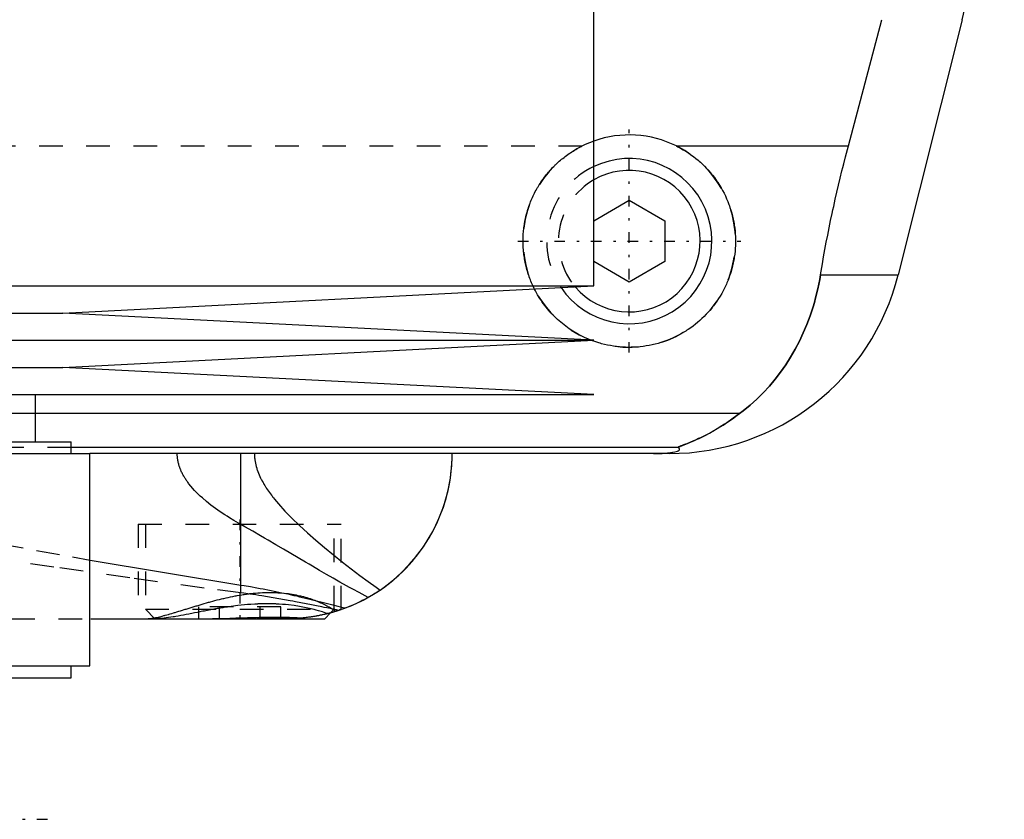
# Model space of a CAD drawing. Extents: x -90 to 90, y -137 to 442.
# Tile 4 of 11: x 21 to 62, y -76 to -42. Entities that reach past the tile are written whole.
import ezdxf

# ---------------------------------------------------------------- set-up
doc = ezdxf.new("R2010")
doc.units = 0
doc.linetypes.add('CENTER', pattern=[1.5, 0.45, -0.5, 0.05, -0.5])
doc.linetypes.add('DASHED', pattern=[2, 1, -1])
for name, color, linetype in [('AM_0', 7, 'CONTINUOUS'), ('AM_3', 7, 'DASHED'), ('AM_7', 7, 'CENTER')]:
    doc.layers.add(name, color=color, linetype=linetype)

msp = doc.modelspace()

# ---------------------------------------------------------------- linework, layer by layer
at = {"layer": 'AM_0', "color": 7, "linetype": 'CONTINUOUS'}
for p, q in [((45, -52.9), (45, -40.25)), ((55.781, -46.968), (57.2, -41.616)), ((60.596, -41.616), (57.893, -52.426)), ((48.498, -46.968), (55.781, -46.968)), ((45, -50.134), (46.5, -49.268)), ((46.5, -49.268), (48, -50.134)), ((48, -50.134), (48, -51.866)), ((46.5, -52.732), (45, -51.866)), ((48, -51.866), (46.5, -52.732)), ((54.602, -52.426), (57.893, -52.426)), ((-45, -52.9), (45, -52.9)), ((22.5, -54.05), (45, -52.9)), ((-22.5, -54.05), (22.5, -54.05)), ((45, -55.2), (22.5, -54.05)), ((-45, -55.2), (45, -55.2)), ((22.5, -56.35), (45, -55.2)), ((-22.5, -56.35), (22.5, -56.35)), ((45, -57.5), (22.5, -56.35)), ((-45, -57.5), (45, -57.5)), ((21.35, -59.5), (21.35, -57.5)), ((51.173, -58.307), (21.35, -58.307)), ((10.44, -59.5), (22.85, -59.5)), ((22.85, -60), (22.85, -59.5)), ((10.504, -60), (23.65, -60)), ((48.569, -59.746), (22.85, -59.746)), ((23.65, -69), (23.65, -60)), ((48.192, -60), (23.65, -60)), ((30.043, -65.574), (30.043, -60)), ((23.665, -64.516), (30.043, -65.574)), ((34.233, -66.634), (34.069, -66.687)), ((23.682, -67), (33.6, -67)), ((33.6, -67), (33.848, -66.752)), ((10.504, -69), (23.65, -69)), ((22.85, -69.5), (22.85, -69)), ((10.44, -69.5), (22.85, -69.5))]:
    msp.add_line(p, q, dxfattribs=at)
for points in [[(48.498, -46.968, 0), (48.557, -46.998, 0), (48.673, -47.059, 0), (48.786, -47.124, 0), (48.842, -47.158, 0), (48.898, -47.192, 0), (49.007, -47.263, 0), (49.113, -47.336, 0), (49.217, -47.413, 0), (49.318, -47.491, 0), (49.416, -47.573, 0), (49.464, -47.614, 0), (49.511, -47.656, 0), (49.603, -47.741, 0), (49.692, -47.828, 0), (49.778, -47.917, 0), (49.863, -48.01, 0), (49.946, -48.106, 0), (49.986, -48.155, 0), (50.026, -48.204, 0), (50.104, -48.306, 0), (50.18, -48.41, 0), (50.217, -48.463, 0), (50.253, -48.517, 0), (50.323, -48.626, 0), (50.39, -48.737, 0), (50.422, -48.794, 0), (50.454, -48.851, 0), (50.514, -48.966, 0), (50.572, -49.084, 0), (50.625, -49.203, 0), (50.676, -49.323, 0), (50.723, -49.445, 0), (50.745, -49.506, 0), (50.766, -49.568, 0), (50.806, -49.692, 0), (50.842, -49.816, 0), (50.874, -49.942, 0), (50.902, -50.067, 0), (50.927, -50.193, 0), (50.938, -50.256, 0), (50.948, -50.319, 0), (50.966, -50.444, 0), (50.979, -50.569, 0), (50.99, -50.694, 0), (50.996, -50.817, 0), (51, -50.94, 0), (51, -51, 0), (51, -51.061, 0), (50.996, -51.183, 0), (50.99, -51.306, 0), (50.979, -51.429, 0), (50.966, -51.553, 0), (50.949, -51.677, 0), (50.939, -51.739, 0), (50.928, -51.8, 0), (50.904, -51.924, 0), (50.876, -52.047, 0), (50.845, -52.17, 0), (50.811, -52.291, 0), (50.773, -52.412, 0), (50.752, -52.472, 0), (50.731, -52.532, 0), (50.686, -52.651, 0), (50.638, -52.768, 0), (50.613, -52.826, 0), (50.587, -52.884, 0), (50.532, -52.998, 0), (50.474, -53.111, 0), (50.444, -53.166, 0), (50.414, -53.221, 0), (50.35, -53.33, 0), (50.283, -53.436, 0), (50.214, -53.54, 0), (50.143, -53.642, 0), (50.068, -53.742, 0), (50.03, -53.79, 0), (49.992, -53.838, 0), (49.913, -53.933, 0), (49.832, -54.024, 0), (49.75, -54.113, 0), (49.666, -54.198, 0), (49.579, -54.281, 0), (49.535, -54.322, 0), (49.49, -54.363, 0), (49.397, -54.443, 0), (49.302, -54.521, 0), (49.203, -54.597, 0), (49.102, -54.671, 0), (48.998, -54.743, 0), (48.945, -54.778, 0), (48.892, -54.812, 0), (48.783, -54.878, 0), (48.672, -54.941, 0), (48.559, -55.001, 0), (48.444, -55.059, 0), (48.326, -55.113, 0), (48.267, -55.138, 0), (48.208, -55.163, 0), (48.087, -55.211, 0), (47.966, -55.255, 0), (47.843, -55.295, 0), (47.718, -55.332, 0), (47.594, -55.365, 0), (47.531, -55.38, 0), (47.468, -55.395, 0), (47.342, -55.421, 0), (47.215, -55.443, 0), (47.152, -55.453, 0), (47.089, -55.461, 0), (46.962, -55.476, 0), (46.836, -55.487, 0), (46.773, -55.492, 0), (46.71, -55.495, 0), (46.586, -55.499, 0), (46.461, -55.5, 0), (46.337, -55.497, 0), (46.212, -55.491, 0), (46.086, -55.481, 0), (46.022, -55.475, 0), (45.959, -55.467, 0), (45.833, -55.45, 0), (45.706, -55.429, 0), (45.58, -55.405, 0), (45.454, -55.377, 0), (45.329, -55.345, 0), (45.266, -55.328, 0), (45.204, -55.309, 0), (45.081, -55.27, 0), (44.959, -55.228, 0), (44.898, -55.205, 0)], [(54.602, -52.426, 0), (54.628, -52.273, 0), (54.68, -51.966, 0), (54.735, -51.66, 0), (54.762, -51.506, 0), (54.79, -51.353, 0), (54.848, -51.047, 0), (54.907, -50.741, 0), (54.968, -50.435, 0), (55.031, -50.131, 0), (55.095, -49.827, 0), (55.128, -49.676, 0), (55.161, -49.525, 0), (55.227, -49.223, 0), (55.296, -48.924, 0), (55.365, -48.626, 0), (55.436, -48.327, 0), (55.51, -48.027, 0), (55.547, -47.877, 0), (55.585, -47.726, 0), (55.662, -47.424, 0), (55.741, -47.12, 0), (55.781, -46.968, 0)], [(51.173, -58.307, 0), (51.326, -58.19, 0), (51.623, -57.947, 0), (51.906, -57.692, 0), (52.043, -57.559, 0), (52.177, -57.423, 0), (52.435, -57.143, 0), (52.681, -56.852, 0), (52.913, -56.549, 0), (53.132, -56.236, 0), (53.337, -55.912, 0), (53.435, -55.746, 0), (53.53, -55.578, 0), (53.708, -55.236, 0), (53.873, -54.885, 0), (54.024, -54.526, 0), (54.161, -54.159, 0), (54.284, -53.785, 0), (54.34, -53.595, 0), (54.393, -53.404, 0), (54.487, -53.017, 0), (54.568, -52.624, 0), (54.602, -52.426, 0)], [(44.867, -55.193, 0), (44.779, -55.158, 0), (44.606, -55.082, 0), (44.437, -54.999, 0), (44.354, -54.955, 0), (44.272, -54.91, 0), (44.112, -54.814, 0), (43.957, -54.712, 0), (43.807, -54.605, 0), (43.664, -54.494, 0), (43.526, -54.377, 0), (43.46, -54.318, 0), (43.396, -54.258, 0), (43.271, -54.134, 0), (43.15, -54.005, 0), (43.033, -53.869, 0), (42.921, -53.728, 0), (42.814, -53.581, 0), (42.762, -53.506, 0), (42.712, -53.429, 0), (42.616, -53.272, 0), (42.526, -53.111, 0), (42.483, -53.029, 0)], [(48.569, -59.746, 0), (48.568, -59.745, 0), (48.567, -59.743, 0), (48.567, -59.741, 0), (48.567, -59.74, 0), (48.568, -59.739, 0), (48.57, -59.736, 0), (48.574, -59.733, 0), (48.578, -59.73, 0), (48.584, -59.727, 0), (48.591, -59.723, 0), (48.594, -59.721, 0), (48.598, -59.719, 0), (48.607, -59.715, 0), (48.617, -59.71, 0), (48.627, -59.706, 0), (48.638, -59.701, 0), (48.65, -59.696, 0), (48.657, -59.693, 0), (48.663, -59.69, 0), (48.677, -59.685, 0), (48.691, -59.679, 0), (48.698, -59.676, 0), (48.705, -59.673, 0), (48.72, -59.667, 0), (48.736, -59.661, 0), (48.744, -59.658, 0), (48.752, -59.655, 0), (48.769, -59.648, 0), (48.786, -59.641, 0), (48.804, -59.634, 0), (48.822, -59.627, 0), (48.841, -59.62, 0), (48.85, -59.616, 0), (48.86, -59.613, 0), (48.879, -59.605, 0), (48.899, -59.597, 0), (48.97, -59.569, 0), (49.095, -59.517, 0), (49.231, -59.459, 0), (49.381, -59.393, 0), (49.46, -59.356, 0), (49.542, -59.317, 0), (49.715, -59.232, 0), (49.897, -59.136, 0), (50.088, -59.03, 0), (50.285, -58.915, 0), (50.482, -58.793, 0), (50.581, -58.728, 0), (50.68, -58.663, 0), (50.878, -58.525, 0), (51.075, -58.381, 0), (51.173, -58.307, 0)], [(34.484, -66.545, 0), (34.742, -66.441, 0), (35.22, -66.216, 0), (35.664, -65.965, 0), (35.877, -65.829, 0), (36.083, -65.686, 0), (36.476, -65.382, 0), (36.842, -65.055, 0), (37.18, -64.708, 0), (37.49, -64.343, 0), (37.771, -63.962, 0), (37.901, -63.766, 0), (38.023, -63.567, 0), (38.245, -63.162, 0), (38.438, -62.747, 0), (38.602, -62.326, 0), (38.737, -61.901, 0), (38.843, -61.475, 0), (38.885, -61.261, 0), (38.921, -61.048, 0), (38.972, -60.625, 0), (38.997, -60.207, 0), (39, -60, 0)], [(35.945, -65.783, 0), (36.114, -65.664, 0), (36.438, -65.414, 0), (36.744, -65.148, 0), (36.89, -65.009, 0), (37.031, -64.867, 0), (37.299, -64.574, 0), (37.548, -64.269, 0), (37.777, -63.954, 0), (37.986, -63.629, 0), (38.175, -63.297, 0), (38.262, -63.128, 0), (38.344, -62.958, 0), (38.494, -62.614, 0), (38.623, -62.266, 0), (38.733, -61.916, 0), (38.823, -61.564, 0), (38.894, -61.212, 0), (38.923, -61.037, 0), (38.947, -60.862, 0), (38.981, -60.514, 0), (38.998, -60.17, 0), (39, -60, 0)], [(47.523, -60, 0), (47.528, -60, 0), (47.537, -60, 0), (47.546, -60, 0), (47.551, -60, 0), (47.556, -60, 0), (47.565, -60, 0), (47.575, -60, 0), (47.584, -60, 0), (47.594, -60, 0), (47.603, -60, 0), (47.608, -60, 0), (47.612, -60, 0), (47.622, -60, 0), (47.631, -59.999, 0), (47.64, -59.999, 0), (47.648, -59.999, 0), (47.657, -59.999, 0), (47.661, -59.999, 0), (47.665, -59.999, 0), (47.674, -59.999, 0), (47.682, -59.999, 0), (47.687, -59.999, 0), (47.691, -59.999, 0), (47.7, -59.998, 0), (47.708, -59.998, 0), (47.713, -59.998, 0), (47.717, -59.998, 0), (47.726, -59.998, 0), (47.734, -59.998, 0), (47.743, -59.997, 0), (47.751, -59.997, 0), (47.759, -59.997, 0), (47.763, -59.997, 0), (47.767, -59.997, 0), (47.775, -59.997, 0), (47.783, -59.996, 0), (47.791, -59.996, 0), (47.798, -59.996, 0), (47.805, -59.996, 0), (47.809, -59.996, 0), (47.812, -59.995, 0), (47.82, -59.995, 0), (47.827, -59.995, 0), (47.834, -59.995, 0), (47.842, -59.994, 0), (47.849, -59.994, 0), (47.852, -59.994, 0), (47.856, -59.994, 0), (47.863, -59.994, 0), (47.87, -59.993, 0), (47.894, -59.992, 0), (47.933, -59.99, 0), (47.95, -59.989, 0), (47.967, -59.989, 0), (47.999, -59.987, 0), (48.03, -59.984, 0), (48.06, -59.982, 0), (48.088, -59.98, 0), (48.115, -59.978, 0), (48.128, -59.977, 0), (48.14, -59.975, 0), (48.164, -59.973, 0), (48.187, -59.971, 0), (48.198, -59.97, 0), (48.209, -59.968, 0), (48.229, -59.966, 0), (48.248, -59.964, 0), (48.257, -59.963, 0), (48.265, -59.961, 0), (48.282, -59.959, 0), (48.298, -59.957, 0), (48.351, -59.948, 0), (48.428, -59.933, 0), (48.489, -59.918, 0), (48.536, -59.903, 0), (48.571, -59.888, 0), (48.585, -59.881, 0), (48.597, -59.874, 0), (48.615, -59.859, 0), (48.627, -59.844, 0), (48.633, -59.83, 0), (48.633, -59.815, 0), (48.628, -59.799, 0), (48.623, -59.792, 0), (48.617, -59.784, 0), (48.601, -59.769, 0), (48.581, -59.754, 0), (48.569, -59.746, 0)], [(30.043, -65.574, 0), (30.181, -65.595, 0), (30.456, -65.641, 0), (30.727, -65.688, 0), (30.861, -65.713, 0), (30.995, -65.738, 0), (31.26, -65.789, 0), (31.521, -65.842, 0), (31.78, -65.897, 0), (32.034, -65.952, 0), (32.285, -66.009, 0), (32.41, -66.037, 0), (32.533, -66.066, 0), (32.777, -66.124, 0), (33.017, -66.181, 0), (33.253, -66.239, 0), (33.486, -66.296, 0), (33.715, -66.353, 0), (33.828, -66.382, 0), (33.939, -66.409, 0), (34.16, -66.464, 0), (34.377, -66.518, 0), (34.484, -66.545, 0)], [(35.945, -65.783, 0), (35.901, -65.812, 0), (35.814, -65.87, 0), (35.726, -65.926, 0), (35.682, -65.953, 0), (35.638, -65.981, 0), (35.549, -66.034, 0), (35.459, -66.086, 0), (35.369, -66.136, 0), (35.278, -66.185, 0), (35.187, -66.233, 0), (35.141, -66.256, 0), (35.095, -66.279, 0), (35.003, -66.323, 0), (34.91, -66.366, 0), (34.817, -66.408, 0), (34.724, -66.448, 0), (34.63, -66.487, 0), (34.583, -66.506, 0), (34.535, -66.525, 0), (34.441, -66.561, 0), (34.346, -66.595, 0), (34.298, -66.612, 0)], [(34.484, -66.545, 0), (34.436, -66.562, 0), (34.34, -66.597, 0), (34.244, -66.63, 0), (34.196, -66.647, 0), (34.148, -66.662, 0), (34.051, -66.693, 0), (33.954, -66.722, 0), (33.857, -66.749, 0), (33.76, -66.775, 0), (33.662, -66.8, 0), (33.613, -66.812, 0), (33.564, -66.823, 0), (33.466, -66.845, 0), (33.368, -66.865, 0), (33.269, -66.884, 0), (33.17, -66.901, 0), (33.072, -66.917, 0), (33.022, -66.925, 0), (32.973, -66.932, 0), (32.874, -66.945, 0), (32.775, -66.957, 0), (32.725, -66.962, 0)], [(34.3, -66.611, 0), (34.3, -66.611, 0), (34.297, -66.612, 0), (34.292, -66.614, 0), (34.288, -66.616, 0), (34.284, -66.617, 0), (34.273, -66.621, 0), (34.259, -66.626, 0), (34.242, -66.631, 0), (34.223, -66.638, 0), (34.201, -66.645, 0), (34.188, -66.649, 0), (34.175, -66.653, 0), (34.147, -66.662, 0), (34.117, -66.672, 0), (34.083, -66.683, 0), (34.046, -66.694, 0), (34.007, -66.706, 0), (33.987, -66.712, 0), (33.965, -66.718, 0), (33.921, -66.731, 0), (33.873, -66.745, 0), (33.849, -66.751, 0)], [(34.298, -66.612, 0), (34.296, -66.613, 0), (34.291, -66.615, 0), (34.283, -66.617, 0), (34.278, -66.619, 0), (34.272, -66.621, 0), (34.26, -66.625, 0), (34.245, -66.63, 0), (34.227, -66.636, 0), (34.207, -66.643, 0), (34.184, -66.65, 0), (34.172, -66.654, 0), (34.159, -66.659, 0), (34.132, -66.667, 0), (34.102, -66.677, 0), (34.07, -66.687, 0), (34.035, -66.698, 0), (33.998, -66.709, 0), (33.978, -66.715, 0), (33.959, -66.72, 0), (33.917, -66.732, 0), (33.873, -66.745, 0), (33.85, -66.751, 0)], [(28.494, -67, 0), (28.611, -67, 0), (28.848, -66.997, 0), (29.09, -66.991, 0), (29.212, -66.988, 0), (29.335, -66.984, 0), (29.583, -66.976, 0), (29.831, -66.968, 0), (30.08, -66.959, 0), (30.329, -66.951, 0), (30.577, -66.944, 0), (30.701, -66.942, 0), (30.824, -66.939, 0), (31.068, -66.935, 0), (31.308, -66.933, 0), (31.544, -66.933, 0), (31.774, -66.935, 0), (31.997, -66.938, 0), (32.107, -66.941, 0), (32.215, -66.944, 0), (32.425, -66.95, 0), (32.627, -66.958, 0), (32.725, -66.962, 0)]]:
    msp.add_polyline3d(points, dxfattribs=at)
for centre, radius, start, end in [((2.388, -27.062), 60, 345.96216, 8.53297), ((46.5, -51), 4.5, 63.6372, 109.4712), ((46.5, -51), 3.5, 214.2765, 115.3769), ((46.5, -51), 3, 220.2978, 120), ((48.192, -50), 10, 270, 345.9622)]:
    msp.add_arc(centre, radius, start, end, dxfattribs=at)
at = {"layer": 'AM_3', "color": 6, "linetype": 'DASHED'}
for p, q in [((-44.502, -46.968), (44.502, -46.968)), ((44.898, -55.205), (44.867, -55.193)), ((21.35, -58.307), (-21.35, -58.307)), ((22.85, -59.746), (-22.85, -59.746)), ((30.043, -63.007), (30.043, -60)), ((30.043, -65.905), (30.043, -60)), ((25.7, -63), (25.7, -67)), ((25.7, -63), (34.3, -63)), ((26, -63), (26, -66.6)), ((34, -66.6), (34, -63)), ((34.3, -66.611), (34.3, -63)), ((26, -66.6), (26.4, -67)), ((26, -66.6), (34, -66.6)), ((28.268, -67), (28.268, -66.5)), ((31.732, -66.5), (28.268, -66.5)), ((29.134, -67), (29.134, -66.5)), ((30.866, -67), (30.866, -66.5)), ((31.732, -67), (31.732, -66.5)), ((33.848, -66.752), (34, -66.6)), ((34.3, -66.611), (34.233, -66.634)), ((-23.682, -67), (23.682, -67)), ((31.733, -66.983), (29.343, -67)), ((32.376, -66.99), (31.733, -66.983)), ((32, -67), (33.6, -67)), ((33.849, -66.751), (33.722, -66.785))]:
    msp.add_line(p, q, dxfattribs=at)
for points in [[(42.483, -53.029, 0), (42.469, -53, 0), (42.44, -52.941, 0), (42.412, -52.882, 0), (42.399, -52.852, 0), (42.385, -52.822, 0), (42.359, -52.762, 0), (42.334, -52.702, 0), (42.31, -52.641, 0), (42.286, -52.58, 0), (42.264, -52.518, 0), (42.253, -52.487, 0), (42.242, -52.456, 0), (42.221, -52.394, 0), (42.202, -52.332, 0), (42.183, -52.269, 0), (42.165, -52.206, 0), (42.148, -52.143, 0), (42.139, -52.111, 0), (42.131, -52.08, 0), (42.116, -52.016, 0), (42.102, -51.953, 0), (42.095, -51.921, 0), (42.089, -51.889, 0), (42.076, -51.825, 0), (42.065, -51.762, 0), (42.06, -51.73, 0), (42.054, -51.698, 0), (42.045, -51.634, 0), (42.036, -51.57, 0), (42.029, -51.506, 0), (42.022, -51.442, 0), (42.016, -51.378, 0), (42.013, -51.347, 0), (42.011, -51.315, 0), (42.007, -51.251, 0), (42.004, -51.188, 0), (42.002, -51.125, 0), (42, -51.062, 0), (42, -50.999, 0), (42, -50.968, 0), (42, -50.936, 0), (42.002, -50.873, 0), (42.004, -50.81, 0), (42.007, -50.746, 0), (42.011, -50.682, 0), (42.016, -50.618, 0), (42.019, -50.586, 0), (42.022, -50.553, 0), (42.029, -50.489, 0), (42.037, -50.424, 0), (42.046, -50.359, 0), (42.056, -50.294, 0), (42.066, -50.23, 0), (42.072, -50.197, 0), (42.078, -50.165, 0), (42.091, -50.1, 0), (42.105, -50.035, 0), (42.119, -49.97, 0), (42.135, -49.905, 0), (42.152, -49.84, 0), (42.161, -49.808, 0), (42.17, -49.776, 0), (42.188, -49.712, 0), (42.208, -49.647, 0), (42.218, -49.615, 0), (42.229, -49.584, 0), (42.25, -49.52, 0), (42.273, -49.456, 0), (42.285, -49.425, 0), (42.297, -49.393, 0), (42.321, -49.331, 0), (42.347, -49.268, 0), (42.373, -49.206, 0), (42.4, -49.144, 0), (42.429, -49.083, 0), (42.443, -49.053, 0), (42.458, -49.022, 0), (42.488, -48.962, 0), (42.519, -48.902, 0), (42.551, -48.843, 0), (42.583, -48.784, 0), (42.617, -48.726, 0), (42.634, -48.697, 0), (42.651, -48.668, 0), (42.687, -48.611, 0), (42.723, -48.554, 0), (42.759, -48.498, 0), (42.797, -48.443, 0), (42.835, -48.389, 0), (42.855, -48.362, 0), (42.874, -48.335, 0), (42.914, -48.282, 0), (42.954, -48.229, 0), (42.995, -48.178, 0), (43.037, -48.127, 0), (43.079, -48.077, 0), (43.1, -48.052, 0), (43.122, -48.027, 0), (43.165, -47.979, 0), (43.209, -47.931, 0), (43.253, -47.884, 0), (43.298, -47.838, 0), (43.343, -47.793, 0), (43.366, -47.771, 0), (43.389, -47.748, 0), (43.436, -47.704, 0), (43.484, -47.66, 0), (43.508, -47.639, 0), (43.533, -47.617, 0), (43.582, -47.574, 0), (43.632, -47.532, 0), (43.658, -47.511, 0), (43.683, -47.491, 0), (43.735, -47.45, 0), (43.788, -47.409, 0), (43.841, -47.37, 0), (43.895, -47.331, 0), (43.95, -47.292, 0), (43.978, -47.273, 0), (44.005, -47.255, 0), (44.062, -47.218, 0), (44.118, -47.182, 0), (44.176, -47.147, 0), (44.234, -47.112, 0), (44.292, -47.079, 0), (44.322, -47.062, 0), (44.351, -47.046, 0), (44.411, -47.014, 0), (44.471, -46.983, 0), (44.502, -46.968, 0)], [(54.602, -52.426, 0), (54.568, -52.624, 0), (54.487, -53.017, 0), (54.393, -53.404, 0), (54.34, -53.595, 0), (54.284, -53.785, 0), (54.161, -54.159, 0), (54.024, -54.526, 0), (53.873, -54.885, 0), (53.708, -55.236, 0), (53.529, -55.579, 0), (53.435, -55.747, 0), (53.337, -55.912, 0), (53.131, -56.236, 0), (52.912, -56.55, 0), (52.68, -56.852, 0), (52.435, -57.144, 0), (52.177, -57.424, 0), (52.043, -57.559, 0), (51.906, -57.692, 0), (51.622, -57.947, 0), (51.326, -58.19, 0), (51.173, -58.307, 0)], [(51.173, -58.307, 0), (51.062, -58.391, 0), (50.845, -58.549, 0), (50.632, -58.694, 0), (50.529, -58.762, 0), (50.427, -58.828, 0), (50.228, -58.949, 0), (50.037, -59.06, 0), (49.854, -59.159, 0), (49.681, -59.249, 0), (49.517, -59.329, 0), (49.439, -59.366, 0), (49.364, -59.401, 0), (49.221, -59.464, 0), (49.09, -59.52, 0), (48.964, -59.571, 0), (48.894, -59.599, 0), (48.875, -59.606, 0), (48.856, -59.614, 0), (48.847, -59.618, 0), (48.838, -59.621, 0), (48.82, -59.628, 0), (48.802, -59.635, 0), (48.785, -59.642, 0), (48.768, -59.649, 0), (48.751, -59.655, 0), (48.743, -59.658, 0), (48.735, -59.662, 0), (48.719, -59.668, 0), (48.704, -59.674, 0), (48.697, -59.677, 0), (48.69, -59.68, 0), (48.676, -59.685, 0), (48.662, -59.691, 0), (48.656, -59.693, 0), (48.65, -59.696, 0), (48.638, -59.701, 0), (48.627, -59.706, 0), (48.616, -59.711, 0), (48.607, -59.715, 0), (48.598, -59.719, 0), (48.594, -59.721, 0), (48.59, -59.723, 0), (48.584, -59.727, 0), (48.578, -59.73, 0), (48.574, -59.733, 0), (48.57, -59.736, 0), (48.568, -59.739, 0), (48.567, -59.74, 0), (48.567, -59.741, 0), (48.567, -59.743, 0), (48.568, -59.745, 0), (48.569, -59.746, 0)], [(30.043, -63.007, 0), (29.947, -62.953, 0), (29.754, -62.84, 0), (29.557, -62.72, 0), (29.459, -62.658, 0), (29.36, -62.595, 0), (29.163, -62.464, 0), (28.969, -62.327, 0), (28.777, -62.184, 0), (28.592, -62.036, 0), (28.413, -61.882, 0), (28.326, -61.804, 0), (28.242, -61.724, 0), (28.081, -61.56, 0), (27.929, -61.388, 0), (27.844, -61.282, 0), (27.821, -61.251, 0), (27.797, -61.219, 0), (27.786, -61.203, 0), (27.775, -61.188, 0), (27.752, -61.155, 0), (27.73, -61.123, 0), (27.708, -61.091, 0), (27.687, -61.058, 0), (27.666, -61.024, 0), (27.656, -61.008, 0), (27.646, -60.991, 0), (27.626, -60.957, 0), (27.607, -60.923, 0), (27.588, -60.888, 0), (27.57, -60.854, 0), (27.552, -60.819, 0), (27.544, -60.801, 0), (27.535, -60.783, 0), (27.519, -60.748, 0), (27.503, -60.712, 0), (27.495, -60.694, 0), (27.488, -60.675, 0), (27.473, -60.639, 0), (27.459, -60.602, 0), (27.453, -60.583, 0), (27.446, -60.565, 0), (27.434, -60.527, 0), (27.422, -60.49, 0), (27.412, -60.451, 0), (27.402, -60.413, 0), (27.392, -60.374, 0), (27.388, -60.355, 0), (27.384, -60.335, 0), (27.377, -60.296, 0), (27.37, -60.257, 0), (27.365, -60.218, 0), (27.36, -60.179, 0), (27.356, -60.139, 0), (27.355, -60.119, 0), (27.353, -60.1, 0), (27.351, -60.06, 0), (27.35, -60.02, 0), (27.35, -60, 0)], [(30.621, -60, 0), (30.621, -60.038, 0), (30.624, -60.113, 0), (30.629, -60.187, 0), (30.633, -60.225, 0), (30.638, -60.262, 0), (30.648, -60.335, 0), (30.662, -60.409, 0), (30.678, -60.482, 0), (30.696, -60.554, 0), (30.717, -60.626, 0), (30.728, -60.661, 0), (30.74, -60.697, 0), (30.765, -60.767, 0), (30.791, -60.836, 0), (30.82, -60.904, 0), (30.849, -60.971, 0), (30.881, -61.037, 0), (30.897, -61.07, 0), (30.914, -61.103, 0), (30.948, -61.167, 0), (30.983, -61.23, 0), (31.001, -61.262, 0), (31.019, -61.293, 0), (31.056, -61.354, 0), (31.094, -61.415, 0), (31.113, -61.445, 0), (31.133, -61.476, 0), (31.173, -61.536, 0), (31.214, -61.595, 0), (31.256, -61.654, 0), (31.299, -61.713, 0), (31.342, -61.771, 0), (31.364, -61.799, 0), (31.386, -61.828, 0), (31.431, -61.884, 0), (31.476, -61.94, 0), (31.635, -62.131, 0), (31.913, -62.439, 0), (32.21, -62.744, 0), (32.53, -63.053, 0), (32.697, -63.208, 0), (32.869, -63.364, 0), (33.225, -63.677, 0), (33.592, -63.988, 0), (33.969, -64.297, 0), (34.347, -64.599, 0), (34.719, -64.887, 0), (34.902, -65.026, 0), (35.083, -65.162, 0), (35.436, -65.422, 0), (35.778, -65.666, 0), (35.945, -65.783, 0)], [(35.437, -66.098, 0), (35.311, -66.032, 0), (35.053, -65.894, 0), (34.789, -65.75, 0), (34.654, -65.675, 0), (34.518, -65.6, 0), (34.243, -65.444, 0), (33.961, -65.284, 0), (33.674, -65.119, 0), (33.382, -64.95, 0), (33.085, -64.777, 0), (32.935, -64.689, 0), (32.783, -64.6, 0), (32.477, -64.42, 0), (32.166, -64.237, 0), (31.85, -64.052, 0), (31.53, -63.865, 0), (31.206, -63.675, 0), (31.043, -63.58, 0), (30.879, -63.485, 0), (30.547, -63.294, 0), (30.212, -63.103, 0), (30.043, -63.007, 0)], [(19.843, -63.821, 0), (21.382, -64.105, 0), (22.907, -64.381, 0), (23.665, -64.516, 0)], [(30.043, -65.905, 0), (28.496, -65.704, 0), (25.344, -65.272, 0), (22.121, -64.813, 0), (20.484, -64.576, 0)], [(26.032, -67, 0), (26.051, -67, 0), (26.091, -66.998, 0), (26.132, -66.996, 0), (26.154, -66.994, 0), (26.176, -66.992, 0), (26.222, -66.987, 0), (26.27, -66.98, 0), (26.319, -66.972, 0), (26.371, -66.963, 0), (26.424, -66.953, 0), (26.452, -66.948, 0), (26.479, -66.942, 0), (26.536, -66.93, 0), (26.595, -66.916, 0), (26.655, -66.901, 0), (26.717, -66.886, 0), (26.78, -66.87, 0), (26.812, -66.861, 0), (26.845, -66.852, 0), (26.911, -66.834, 0), (26.979, -66.815, 0), (27.013, -66.805, 0), (27.048, -66.795, 0), (27.119, -66.774, 0), (27.19, -66.753, 0), (27.227, -66.742, 0), (27.264, -66.731, 0), (27.338, -66.709, 0), (27.414, -66.686, 0), (27.491, -66.662, 0), (27.569, -66.638, 0), (27.648, -66.613, 0), (27.688, -66.601, 0), (27.728, -66.588, 0), (27.81, -66.563, 0), (27.892, -66.538, 0), (27.975, -66.512, 0), (28.06, -66.486, 0), (28.145, -66.46, 0), (28.188, -66.447, 0), (28.231, -66.434, 0), (28.318, -66.408, 0), (28.406, -66.382, 0), (28.494, -66.356, 0), (28.584, -66.331, 0), (28.674, -66.305, 0), (28.719, -66.292, 0), (28.765, -66.28, 0), (28.856, -66.255, 0), (28.948, -66.23, 0), (29.041, -66.206, 0), (29.134, -66.182, 0), (29.228, -66.159, 0), (29.275, -66.148, 0), (29.322, -66.137, 0), (29.417, -66.115, 0), (29.512, -66.094, 0), (29.607, -66.073, 0), (29.703, -66.054, 0), (29.799, -66.035, 0), (29.847, -66.026, 0), (29.895, -66.017, 0), (29.991, -66, 0), (30.088, -65.984, 0), (30.136, -65.976, 0), (30.185, -65.969, 0), (30.282, -65.955, 0), (30.379, -65.943, 0), (30.427, -65.937, 0), (30.476, -65.931, 0), (30.573, -65.921, 0), (30.67, -65.912, 0), (30.766, -65.904, 0), (30.862, -65.898, 0), (30.958, -65.893, 0), (31.005, -65.891, 0), (31.053, -65.889, 0), (31.147, -65.887, 0), (31.24, -65.886, 0), (31.333, -65.886, 0), (31.425, -65.888, 0), (31.516, -65.891, 0), (31.562, -65.893, 0), (31.607, -65.896, 0), (31.697, -65.901, 0), (31.786, -65.909, 0), (31.874, -65.917, 0), (31.961, -65.927, 0), (32.048, -65.938, 0), (32.091, -65.944, 0), (32.133, -65.95, 0), (32.217, -65.963, 0), (32.3, -65.978, 0), (32.381, -65.993, 0), (32.461, -66.01, 0), (32.539, -66.027, 0), (32.578, -66.036, 0), (32.617, -66.046, 0), (32.692, -66.065, 0), (32.766, -66.085, 0), (32.839, -66.106, 0), (32.91, -66.128, 0), (32.98, -66.15, 0), (33.014, -66.161, 0), (33.048, -66.173, 0), (33.114, -66.196, 0), (33.179, -66.22, 0), (33.211, -66.232, 0), (33.242, -66.245, 0), (33.304, -66.269, 0), (33.364, -66.294, 0), (33.393, -66.307, 0), (33.422, -66.32, 0), (33.479, -66.346, 0), (33.534, -66.371, 0), (33.587, -66.397, 0), (33.639, -66.423, 0), (33.688, -66.449, 0), (33.713, -66.462, 0), (33.736, -66.475, 0), (33.782, -66.501, 0), (33.827, -66.527, 0), (33.869, -66.552, 0), (33.91, -66.578, 0), (33.948, -66.603, 0), (33.967, -66.615, 0), (33.985, -66.628, 0), (34.02, -66.652, 0), (34.053, -66.676, 0), (34.069, -66.687, 0)], [(34.197, -66.646, 0), (34.096, -66.626, 0), (33.892, -66.585, 0), (33.684, -66.543, 0), (33.578, -66.522, 0), (33.472, -66.5, 0), (33.256, -66.457, 0), (33.037, -66.413, 0), (32.815, -66.369, 0), (32.59, -66.325, 0), (32.361, -66.281, 0), (32.246, -66.259, 0), (32.13, -66.237, 0), (31.895, -66.194, 0), (31.658, -66.152, 0), (31.417, -66.11, 0), (31.173, -66.07, 0), (30.927, -66.03, 0), (30.803, -66.011, 0), (30.678, -65.992, 0), (30.426, -65.956, 0), (30.171, -65.922, 0), (30.043, -65.905, 0)], [(28.268, -66.718, 0), (28.206, -66.731, 0), (28.083, -66.755, 0), (27.962, -66.779, 0), (27.903, -66.791, 0), (27.844, -66.802, 0), (27.727, -66.825, 0), (27.613, -66.847, 0), (27.501, -66.868, 0), (27.391, -66.887, 0), (27.284, -66.906, 0), (27.231, -66.915, 0), (27.179, -66.923, 0), (27.078, -66.939, 0), (26.979, -66.954, 0), (26.882, -66.966, 0), (26.789, -66.977, 0), (26.699, -66.986, 0), (26.655, -66.99, 0), (26.613, -66.993, 0), (26.53, -66.997, 0), (26.45, -67, 0), (26.412, -67, 0)], [(29.499, -66.5, 0), (29.464, -66.505, 0), (29.393, -66.516, 0), (29.322, -66.527, 0), (29.287, -66.533, 0), (29.252, -66.538, 0), (29.182, -66.55, 0), (29.112, -66.562, 0), (29.043, -66.573, 0), (28.973, -66.586, 0), (28.904, -66.598, 0), (28.87, -66.604, 0), (28.836, -66.61, 0), (28.768, -66.623, 0), (28.7, -66.635, 0), (28.632, -66.648, 0), (28.565, -66.661, 0), (28.498, -66.674, 0), (28.465, -66.68, 0), (28.432, -66.686, 0), (28.366, -66.699, 0), (28.301, -66.712, 0), (28.268, -66.718, 0)], [(33.722, -66.785, 0), (33.651, -66.761, 0), (33.497, -66.712, 0), (33.33, -66.662, 0), (33.241, -66.637, 0), (33.149, -66.613, 0), (32.954, -66.565, 0), (32.747, -66.521, 0), (32.528, -66.48, 0), (32.298, -66.445, 0), (32.059, -66.415, 0), (31.936, -66.403, 0), (31.81, -66.392, 0), (31.662, -66.382, 0), (31.619, -66.38, 0), (31.575, -66.378, 0), (31.554, -66.377, 0), (31.532, -66.376, 0), (31.488, -66.374, 0), (31.444, -66.372, 0), (31.4, -66.371, 0), (31.356, -66.37, 0), (31.312, -66.369, 0), (31.289, -66.369, 0), (31.267, -66.368, 0), (31.222, -66.368, 0), (31.177, -66.368, 0), (31.132, -66.368, 0), (31.087, -66.368, 0), (31.042, -66.368, 0), (31.019, -66.369, 0), (30.996, -66.369, 0), (30.951, -66.37, 0), (30.905, -66.371, 0), (30.86, -66.372, 0), (30.814, -66.374, 0), (30.768, -66.376, 0), (30.745, -66.377, 0), (30.722, -66.378, 0), (30.677, -66.38, 0), (30.631, -66.382, 0), (30.47, -66.392, 0), (30.331, -66.403, 0), (30.193, -66.415, 0), (29.915, -66.445, 0), (29.638, -66.48, 0), (29.499, -66.5, 0)], [(33.85, -66.751, 0), (33.816, -66.76, 0), (33.743, -66.779, 0), (33.666, -66.799, 0), (33.626, -66.809, 0), (33.585, -66.818, 0), (33.5, -66.837, 0), (33.411, -66.856, 0), (33.318, -66.875, 0), (33.222, -66.893, 0), (33.123, -66.909, 0), (33.073, -66.917, 0), (33.022, -66.925, 0), (32.917, -66.94, 0), (32.808, -66.953, 0), (32.694, -66.966, 0), (32.576, -66.976, 0), (32.454, -66.985, 0), (32.392, -66.989, 0), (32.328, -66.992, 0), (32.199, -66.997, 0), (32.067, -67, 0), (32, -67, 0)], [(33.85, -66.751, 0), (33.821, -66.759, 0), (33.761, -66.775, 0), (33.698, -66.791, 0), (33.665, -66.799, 0), (33.631, -66.807, 0), (33.562, -66.824, 0), (33.489, -66.84, 0), (33.414, -66.856, 0), (33.337, -66.871, 0), (33.257, -66.886, 0), (33.216, -66.894, 0), (33.175, -66.901, 0), (33.091, -66.914, 0), (33.005, -66.927, 0), (32.917, -66.94, 0), (32.825, -66.951, 0), (32.731, -66.962, 0), (32.682, -66.967, 0), (32.633, -66.971, 0), (32.532, -66.98, 0), (32.429, -66.987, 0), (32.376, -66.99, 0)]]:
    msp.add_polyline3d(points, dxfattribs=at)
for radius, start, end in [(4.5, 109.4712, 63.6372), (3.5, 115.3769, 214.2765), (3, 120, 220.2978)]:
    msp.add_arc((46.5, -51), radius, start, end, dxfattribs=at)
at = {"layer": 'AM_7', "color": 4, "linetype": 'CENTER'}
for p, q in [((46.5, -55.725), (46.5, -46.275)), ((41.775, -51), (51.225, -51)), ((30, -62.8), (30, -67.2)), ((-22, -75.5), (22, -75.5))]:
    msp.add_line(p, q, dxfattribs=at)

doc.saveas('drawing.dxf')
